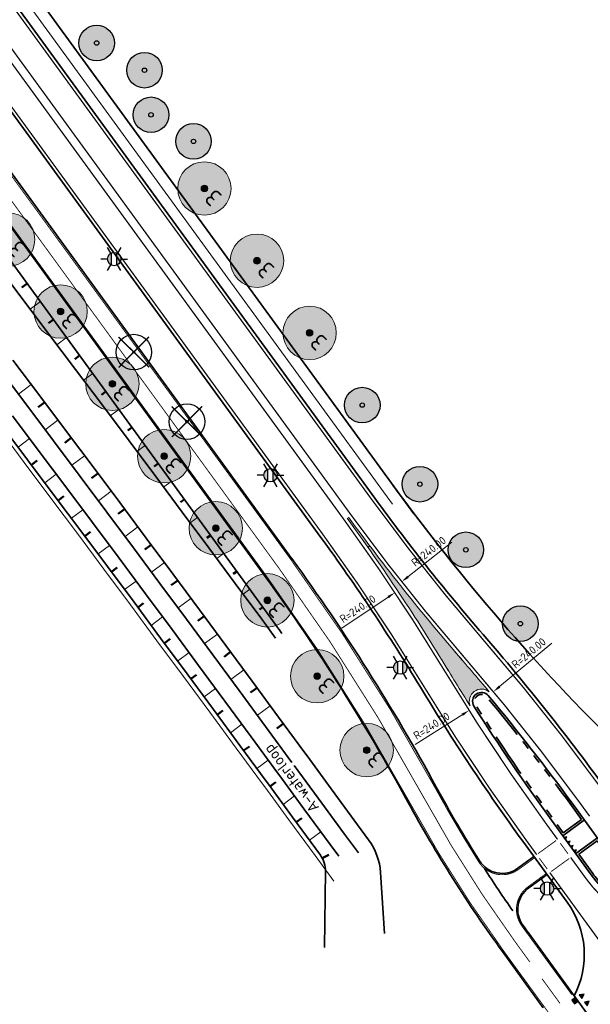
# Model space of a CAD drawing. Header units: metres. Extents: x 101623 to 104606, y 400821 to 405824.
# Tile 34 of 46: x 103056 to 103120, y 403892 to 404003. Entities that reach past the tile are written whole.
import ezdxf
from ezdxf.enums import TextEntityAlignment as Align
from ezdxf.lldxf.tags import DXFTag

# ---------------------------------------------------------------- set-up
doc = ezdxf.new("R2010")
doc.units = ezdxf.units.M
doc.header["$LTSCALE"] = 0.5
for name, pattern in [('AL-TEKENBLADGRENS-SO', [11.5, 2.5, -1.5, 1, -1.5, 1, -1.5, 2.5]), ('VH-RWSBAND-SO', [24, 10, -2, 2, -2, 2, -2, 2, -2]), ('VW-1-1_STREEP', [2, 1, -1]), ('VW-3-3_STREEP', [6, 3, -3]), ('VW-30-270_STREEP', [3, 0.3, -2.7]), ('VW-5050_STREEP', [1, 0.5, -0.5])]:
    doc.linetypes.add(name, pattern=pattern)
doc.layers.get('Defpoints').update_dxf_attribs({"color": 4})
doc.layers.add('000___Hulplijn', color=150, linetype='Continuous', lineweight=13, plot=False)
for name, color, linetype, lineweight in [('B-WE-GR-BOOM-A', 63, 'Continuous', 25), ('B-WE-GR-BOOM-S', 253, 'Continuous', 25), ('N-WE-BV-GELEIDECONSTRUCTIE_GELEIDERAIL-G', 210, 'BV-GELEIDERAIL', 35), ('N-WE-GR-BOOM-A', 104, 'Continuous', 25), ('N-WE-GR-BOOM-S', 90, 'Continuous', 25), ('N-WE-GW-TALUD_KRUIN-G', 90, 'Continuous', 35), ('N-WE-GW-TALUD_TEEN-G', 90, 'Continuous', 35), ('N-WE-GW-TALUDARCERING-S', 90, 'Continuous', 25), ('N-WE-GW-TALUDARCERING_KORT-G', 90, 'Continuous', 50), ('N-WE-GW-TALUDARCERING_LANG-G', 90, 'Continuous', 18), ('N-WE-GW-WATERGANG_BODEM-G', 90, 'Continuous', 35), ('N-WE-GW-WATERGANG_INSTEEK-G', 90, 'Continuous', 35), ('N-WE-IE-MEUBILAIR_WEGMEUBILAIR_LICHTMAST-S-500', 7, 'Continuous', 25), ('N-WE-KG-GRENS_PERCEEL-G', 10, 'KG-PERCEEL', 18), ('N-WE-VH-KANTOPSLUITING_TROTTOIRBAND_RWS-G', 210, 'VH-RWSBAND-SO', 35), ('N-WE-VH-KANTVERHARDING-G', 210, 'Continuous', 35), ('N-WE-VH-KANTVERHARDING-G_2', 4, 'Continuous', 35), ('N-WE-VW-MARKERING_DWARS-S', 7, 'Continuous', 25), ('N-WE-VW-MARKERING_DWARS_DRIEHOEK_3030-G', 7, 'VW-HAAIETAND30-L-N', 35), ('N-WE-VW-MARKERING_DWARS_OVERSTEEK_KANALISATIESTREEP50_010-G', 7, 'VW-5050_STREEP', 13), ('N-WE-VW-MARKERING_LANGS_STREEP_11_015-G', 7, 'VW-1-1_STREEP', 35), ('N-WE-VW-MARKERING_LANGS_STREEP_30270_010-G', 7, 'VW-30-270_STREEP', 13), ('N-WE-VW-MARKERING_LANGS_STREEP_33_015-G', 7, 'VW-3-3_STREEP', 13), ('N-WE-VW-MARKERING_LANGS_STREEP_DOORGETROKKEN_010-G', 7, 'Continuous', 13), ('N-WE-VW-MARKERING_LANGS_STREEP_DOORGETROKKEN_015-G', 7, 'Continuous', 13), ('N-WE-VW-MARKERING_PUNTSTUK-V', 7, 'Continuous', 18), ('N-WE-WH-T25', 7, 'Continuous', 25), ('V-WE-GR-BOOM_kruis-S', 10, 'Continuous', 25), ('X-XX-AL-M', 7, 'Continuous', 18), ('X-XX-AL-TEKENBLADGRENS-G', 7, 'AL-TEKENBLADGRENS-SO', 18)]:
    doc.layers.add(name, color=color, linetype=linetype, lineweight=lineweight)
doc.layers.add('V-WE-GR-BOOM-S', color=3, linetype='Continuous', lineweight=25, true_color=0x00ff00)
doc.styles.add('NLCS-ISO', font='NLCS-ISO.ttf')
doc.styles.add('NLCS-ISO-M500-T18', font='NLCS-ISO.ttf', dxfattribs={"height": 0.9})
doc.styles.add('NLCS-ISO-M500-T25', font='NLCS-ISO.ttf', dxfattribs={"height": 1.25})
doc.styles.get("Standard").update_dxf_attribs({"font": 'NLCS-ISO.ttf'})
doc.linetypes.add('BV-GELEIDERAIL', pattern='A,10,-3,[108,NLCS.shx,S=1,R=0,X=0,Y=0],-3', length=16)
tags = doc.linetypes.add('KG-PERCEEL', pattern='A,5.5,-2,["P",Standard,S=1.8,R=0,X=-0.5,Y=-0.9],-2,5.5,-2,[5,NLCS.shx,S=0.75,R=0,X=0,Y=0],-2', length=19).pattern_tags.tags
tags[6] = DXFTag(74, 10)
doc.linetypes.add('VW-HAAIETAND30-L-N', pattern='A,0,-0.3,[150,NLCS.shx,S=0.6,R=0,X=-0.5,Y=-0.15],-0.3', length=0.6)
doc.dimstyles.new('NLCS-M500-T18-PIJL_L2_H2', dxfattribs={"dimscale": 0.5, "dimtxt": 2.5, "dimasz": 1.8, "dimexe": 2, "dimexo": 2, "dimgap": 0.7, "dimtad": 1, "dimzin": 0, "dimdsep": 46, "dimtxsty": 'NLCS-ISO-M500-T18', "dimcen": 0, "dimdle": 2, "dimclrd": 256, "dimclre": 256, "dimclrt": 256, "dimazin": 0, "dimtfac": 1, "dimtdec": 3, "dimtofl": 0, "dimtmove": 0, "dimatfit": 3, "dimfxl": 2, "dimfxlon": 1, "dimtfillclr": 256, "dimtolj": 1, "dimtzin": 0, "dimlwd": -1, "dimlwe": -1, "dimarcsym": 0})

# ---------------------------------------------------------------- blocks, each defined once
blk = doc.blocks.new('V-SGR-BOOM_01')
at = {"ltscale": 0.1}
h = blk.add_hatch(color=256, dxfattribs=at)
edge = h.paths.add_edge_path()
edge.add_arc((1.70530256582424e-13, -1.70530256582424e-13), 0.15, 0, 360)
at = {"color": 0}
blk.add_circle((0, 0), 2.5, dxfattribs=at)
at = {"ltscale": 0.1}
blk.add_circle((1.70530256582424e-13, -1.70530256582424e-13), 0.15, dxfattribs=at)
blk.add_circle((7.366995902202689e-12, -5.115907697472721e-12), 0.04499999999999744)
at = {"layer": 'V-WE-GR-BOOM_kruis-S', "lineweight": -3, "const_width": 0.2, "flags": 128}
for points in [[(2.146446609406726, 2.146446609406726), (-2.146446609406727, -2.146446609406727)], [(-2.146446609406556, 2.146446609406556), (2.146446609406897, -2.146446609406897)]]:
    blk.add_lwpolyline(points, dxfattribs=at)
blk = doc.blocks.new('SVW-MARKERING_DWARS_DRIEHOEK_50 50')
blk.add_lwpolyline([(0.25, -0.25), (0.5, 0.25), (0, 0.25)], close=True)
blk.add_solid([(0, 0.25), (0.5, 0.25), (0.25, -0.25), (0.5, 0.25)])
blk = doc.blocks.new('SVW-MARKERING_DWARS_DRIEHOEK_30 30')
blk.add_lwpolyline([(0.15, -0.15), (0.3, 0.15), (0, 0.15)], close=True)
blk.add_solid([(0, 0.15), (0.3, 0.15), (0.15, -0.15), (0.3, 0.15)])
blk = doc.blocks.new('*D97')
at = {"layer": 'Defpoints', "color": 0, "transparency": 16777216}
for p in [(103108.9669827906, 403927.3169075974), (102924.4691078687, 403773.8224967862)]:
    blk.add_point(p, dxfattribs=at)
at = {"layer": 'X-XX-AL-M', "transparency": 16777216}
blk.add_line((103115.5159545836, 403932.7653745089), (103109.6588498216, 403927.8925116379), dxfattribs=at)
blk.add_solid([(103109.5629158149, 403928.0078228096), (103109.7547838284, 403927.777200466), (103108.9669827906, 403927.3169075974)], dxfattribs=at)
at = {"layer": 'X-XX-AL-M', "transparency": 16777216, "insert": (103112.9363928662, 403931.6599509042), "char_height": 0.9, "attachment_point": 5, "rotation": 39.75902098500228, "style": 'NLCS-ISO-M500-T18'}
blk.add_mtext('\\A1;R=240.00', dxfattribs=at)
blk = doc.blocks.new('*D98')
at = {"layer": 'Defpoints', "color": 0, "transparency": 16777216}
for p in [(103308.9372734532, 404053.7011113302), (103106.22964847, 403925.2113498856)]:
    blk.add_point(p, dxfattribs=at)
at = {"layer": 'X-XX-AL-M', "transparency": 16777216}
blk.add_line((103100.1653120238, 403921.3673645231), (103105.4694948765, 403924.7295132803), dxfattribs=at)
blk.add_solid([(103105.3891887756, 403924.8562055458), (103105.5498009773, 403924.6028210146), (103106.22964847, 403925.2113498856)], dxfattribs=at)
at = {"layer": 'X-XX-AL-M', "transparency": 16777216, "insert": (103102.0090274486, 403923.4832126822), "char_height": 0.9, "attachment_point": 5, "rotation": 32.36927912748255, "style": 'NLCS-ISO-M500-T18'}
blk.add_mtext('\\A1;R=240.00', dxfattribs=at)
blk = doc.blocks.new('SVW-MARKERING_DWARS_OVERSTEEK_BLOKSTREEP_050')
blk.add_lwpolyline([(0, -0.25), (0.4999999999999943, -0.25), (0.4999999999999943, 0.25), (0, 0.25)], close=True)
blk.add_solid([(0, 0.25), (0.4999999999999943, 0.25), (0, -0.25), (0.4999999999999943, -0.25)])
blk = doc.blocks.new('SIE-WEG_LICHTMAST-SO')
h = blk.add_hatch(color=256)
h.paths.add_polyline_path([(1.377981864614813, 0.5925925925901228, 0.6585046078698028), (-1.377981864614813, 0.5925925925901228)])
h.paths.add_polyline_path([(-1.377981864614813, -0.5925925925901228, 0.6585046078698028), (1.377981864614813, -0.5925925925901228)])
at = {"flags": 128}
for points in [[(9.895807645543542e-10, 1.5), (1.979077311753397e-09, 3.000000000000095)], [(-2.598074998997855, 1.500000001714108), (-1.299038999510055, 0.750000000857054)], [(-1.377981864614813, 0.5925925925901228), (1.377981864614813, 0.5925925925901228)], [(1.299039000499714, 0.7499999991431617), (2.598075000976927, 1.499999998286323)], [(-2.598075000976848, -1.499999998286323), (-1.299039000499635, -0.7499999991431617)], [(-1.377981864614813, -0.5925925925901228), (1.377981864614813, -0.5925925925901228)], [(-9.895807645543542e-10, -1.500000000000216), (-1.978993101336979e-09, -3.000000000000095)], [(2.598074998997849, -1.500000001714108), (1.299038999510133, -0.750000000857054)]]:
    blk.add_lwpolyline(points, dxfattribs=at)
blk.add_circle((0, 0), 1.5)
at = {"style": 'NLCS-ISO'}
blk.add_attdef('TYPE', text='', height=1.8, dxfattribs=at).set_placement((1.979077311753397e-09, 3.000000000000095), align=Align.BOTTOM_CENTER)
blk = doc.blocks.new('*U122')
at = {"layer": 'N-WE-GW-TALUDARCERING_KORT-G'}
for p, q in [((103056.5619276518, 403973.1845058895), (103055.9621685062, 403972.7479033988)), ((103059.5046109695, 403969.1421532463), (103058.941292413, 403968.7320781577)), ((103062.4472942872, 403965.0998006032), (103061.9178895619, 403964.7144135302)), ((103065.3899776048, 403961.05744796), (103064.8919599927, 403960.6949095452)), ((103068.3326609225, 403957.0150953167), (103067.8635037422, 403956.6735662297)), ((103071.2753442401, 403952.9727426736), (103070.8325208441, 403952.6503836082)), ((103074.2180275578, 403948.9303900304), (103073.7990113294, 403948.6253617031)), ((103077.1607108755, 403944.8880373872), (103076.7629752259, 403944.5985005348)), ((103080.1033941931, 403940.845684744), (103079.7244125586, 403940.5698001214)), ((103083.0460775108, 403936.8033321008), (103082.6833233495, 403936.5392604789))]:
    blk.add_line(p, q, dxfattribs=at)
at = {"layer": 'N-WE-GW-TALUDARCERING_LANG-G'}
for p, q in [((103058.0332693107, 403971.1633295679), (103056.8707050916, 403970.3170257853)), ((103060.9759526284, 403967.1209769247), (103059.8837428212, 403966.3258885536)), ((103063.918635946, 403963.0786242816), (103062.8917270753, 403962.3310725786)), ((103066.8613192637, 403959.0362716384), (103065.8946579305, 403958.332577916)), ((103069.8040025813, 403954.9939189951), (103068.8925354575, 403954.3304046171)), ((103072.746685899, 403950.951566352), (103071.8853597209, 403950.3245527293)), ((103075.6893692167, 403946.9092137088), (103074.8731307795, 403946.315022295)), ((103078.6320525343, 403942.8668610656), (103077.8558486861, 403942.3018133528)), ((103081.574735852, 403938.8245084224), (103080.8335134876, 403938.284925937))]:
    blk.add_line(p, q, dxfattribs=at)
blk = doc.blocks.new('SGR-BOOM_LIJSTERBES-SO')
at = {"linetype": 'ByBlock', "lineweight": 18}
h = blk.add_hatch(color=0, dxfattribs=at)
h.dxf.hatch_style = 1
edge = h.paths.add_edge_path()
edge.add_arc((0, 0), 0.25, 0, 360)
at = {"layer": 'N-WE-GR-BOOM-A'}
h = blk.add_hatch(color=256, dxfattribs=at)
h.dxf.hatch_style = 1
edge = h.paths.add_edge_path()
edge.add_arc((0, 0), 2, 0, 360)
at = {"color": 0, "linetype": 'ByBlock', "lineweight": 18}
for radius in [2, 0.25]:
    blk.add_circle((0, 0), radius, dxfattribs=at)
at = {"color": 0, "linetype": 'ByBlock', "lineweight": 18, "style": 'NLCS-ISO-M500-T25'}
blk.add_text('3', height=1.25, dxfattribs=at).set_placement((-1.362384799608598, -0.6011080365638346))
blk = doc.blocks.new('*D150')
at = {"layer": 'Defpoints', "color": 0, "transparency": 16777216}
for p in [(103287.0193372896, 404088.3973386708), (103098.6551307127, 403939.6730108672)]:
    blk.add_point(p, dxfattribs=at)
at = {"layer": 'X-XX-AL-M', "transparency": 16777216}
blk.add_line((103104.2903598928, 403944.1223470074), (103099.3614964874, 403940.2307270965), dxfattribs=at)
blk.add_solid([(103099.2685437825, 403940.3484547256), (103099.4544491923, 403940.1129994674), (103098.6551307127, 403939.6730108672)], dxfattribs=at)
at = {"layer": 'X-XX-AL-M', "transparency": 16777216, "insert": (103101.6833633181, 403943.0832758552), "char_height": 0.9, "attachment_point": 5, "rotation": 38.293113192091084, "style": 'NLCS-ISO-M500-T18'}
blk.add_mtext('\\A1;R=240.00', dxfattribs=at)
blk = doc.blocks.new('*D151')
at = {"layer": 'Defpoints', "color": 0, "transparency": 16777216}
for p in [(103097.8878781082, 403938.4531216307), (102898.1854243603, 403805.3406505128)]:
    blk.add_point(p, dxfattribs=at)
at = {"layer": 'X-XX-AL-M', "transparency": 16777216}
blk.add_line((103091.9134463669, 403934.4708402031), (103097.1389939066, 403937.953949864), dxfattribs=at)
blk.add_solid([(103097.0557986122, 403938.0787638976), (103097.2221892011, 403937.8291358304), (103097.8878781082, 403938.4531216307)], dxfattribs=at)
at = {"layer": 'X-XX-AL-M', "transparency": 16777216, "insert": (103093.7080697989, 403936.628483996), "char_height": 0.9, "attachment_point": 5, "rotation": 33.685598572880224, "style": 'NLCS-ISO-M500-T18'}
blk.add_mtext('\\A1;R=240.00', dxfattribs=at)
blk = doc.blocks.new('SGR-BOOM_ARC-SO')
at = {"layer": 'B-WE-GR-BOOM-A'}
h = blk.add_hatch(color=256, dxfattribs=at)
h.dxf.hatch_style = 1
edge = h.paths.add_edge_path()
edge.add_arc((0, 0), 2, 0, 360)
at = {"color": 0, "linetype": 'ByBlock', "lineweight": -2}
for radius in [2, 0.25]:
    blk.add_circle((0, 0), radius, dxfattribs=at)
blk = doc.blocks.new('*U187')
at = {"layer": 'N-WE-GW-TALUDARCERING_KORT-G'}
for p, q in [((103057.0367808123, 403952.8116308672), (103057.6768279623, 403953.2914368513)), ((103060.0351423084, 403948.8104031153), (103060.6757993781, 403949.2894167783)), ((103063.0284996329, 403944.8054303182), (103063.6697646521, 403945.2836501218)), ((103066.0168479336, 403940.796718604), (103066.6587189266, 403941.2741430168)), ((103069.0001823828, 403936.7842741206), (103069.6426573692, 403937.2609016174)), ((103071.9784981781, 403932.7681030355), (103072.6215751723, 403933.2439320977)), ((103074.9517905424, 403928.7482115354), (103075.5954675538, 403929.2232406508)), ((103077.9200547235, 403924.7246058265), (103078.5643297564, 403925.1988334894)), ((103080.8832860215, 403920.6972921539), (103081.5281570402, 403921.170716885)), ((103083.8418029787, 403916.6665135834), (103084.4870218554, 403917.1394677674)), ((103086.797782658, 403912.6338737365), (103087.4430015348, 403913.1068279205)), ((103089.7317203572, 403908.5865319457), (103090.4519055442, 403908.9796008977))]:
    blk.add_line(p, q, dxfattribs=at)
at = {"layer": 'N-WE-GW-TALUDARCERING_LANG-G'}
for p, q in [((103055.5354601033, 403954.8106391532), (103056.8143306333, 403955.771832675)), ((103058.5363219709, 403950.8112868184), (103059.8164162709, 403951.7708987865)), ((103061.5321821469, 403946.8081864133), (103062.8134962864, 403947.7662137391)), ((103064.5230357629, 403942.8013440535), (103065.8055658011, 403943.7577836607)), ((103067.508877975, 403938.7907658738), (103068.792619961, 403939.7456146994)), ((103070.4897039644, 403934.7764580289), (103071.7746539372, 403935.7297130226)), ((103073.4655089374, 403930.758426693), (103074.7516629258, 403931.7100848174)), ((103076.4362881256, 403926.7366780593), (103077.7236421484, 403927.6867362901)), ((103079.4020367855, 403922.7112183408), (103080.6905868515, 403923.6596736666)), ((103082.362750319, 403918.6820538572), (103083.6524922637, 403919.6289032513)), ((103085.3197928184, 403914.6501936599), (103086.6102305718, 403915.596102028)), ((103088.2757724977, 403910.617553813), (103089.5662102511, 403911.5634621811))]:
    blk.add_line(p, q, dxfattribs=at)
blk = doc.blocks.new('*U188')
at = {"layer": 'N-WE-GW-TALUDARCERING_KORT-G'}
for p, q in [((103058.5087593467, 403959.8415785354), (103057.7893946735, 403959.3009071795)), ((103061.5119233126, 403955.8439541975), (103060.7918702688, 403955.3041724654)), ((103064.510089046, 403951.8425798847), (103063.7893498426, 403951.3036895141)), ((103067.5032516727, 403947.8374617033), (103066.7818285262, 403947.2994644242)), ((103070.4914063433, 403943.8286057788), (103069.7693014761, 403943.2915033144)), ((103073.4745482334, 403939.8160182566), (103072.7517638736, 403939.2798123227)), ((103076.4526725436, 403935.7997053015), (103075.7292109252, 403935.2643976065)), ((103079.4257744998, 403931.7796730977), (103078.701637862, 403931.2452653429)), ((103082.3938493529, 403927.7559278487), (103081.6690399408, 403927.222421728)), ((103085.356892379, 403923.7284757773), (103084.6314124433, 403923.1958729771))]:
    blk.add_line(p, q, dxfattribs=at)
at = {"layer": 'N-WE-GW-TALUDARCERING_LANG-G'}
for p, q in [((103057.0051386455, 403961.8388573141), (103055.5677904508, 403960.7557388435)), ((103060.010799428, 403957.8431102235), (103058.5720700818, 403956.7617675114)), ((103063.0114644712, 403953.8436101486), (103061.5713583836, 403952.7640466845)), ((103066.0071288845, 403949.8403631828), (103064.5656504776, 403948.7625824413)), ((103068.9977878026, 403945.8333754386), (103067.5549415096, 403944.7573808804)), ((103071.9834363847, 403941.8226530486), (103070.5392266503, 403940.7484481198)), ((103074.964069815, 403937.8082021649), (103073.5185010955, 403936.735790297)), ((103077.939683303, 403933.7900289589), (103076.492760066, 403932.719413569)), ((103080.9102720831, 403929.7681396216), (103079.4619988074, 403928.699324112)), ((103083.875831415, 403925.742540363), (103082.4262125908, 403924.6755281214))]:
    blk.add_line(p, q, dxfattribs=at)

msp = doc.modelspace()

# ---------------------------------------------------------------- hatches: boundary and pattern name
at = {"layer": 'N-WE-VW-MARKERING_PUNTSTUK-V', "ltscale": 2}
h = msp.add_hatch(color=256, dxfattribs=at)
h.dxf.hatch_style = 1
edge = h.paths.add_edge_path()
edge.add_arc((102924.4691333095, 403773.8225182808), 239.6249666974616, 39.82826271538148, 40.94727549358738)
edge.add_arc((103287.0193373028, 404088.3973386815), 240.3750000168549, 216.0532340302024, 220.9472753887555, ccw=False)
edge.add_arc((103091.2138699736, 403948.7675942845), 2.3545133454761, 303.74511010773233, 308.61342636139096, ccw=False)
edge.add_arc((102898.1854243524, 403805.3406505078), 240.3750000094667, 31.159189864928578, 36.05312357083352, ccw=False)
edge.add_arc((103308.9370842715, 404053.7009935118), 239.6247771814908, 211.1591891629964, 212.2782056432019)
edge.add_arc((103107.6232122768, 403926.2349350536), 1.374999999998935, 50.74028228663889, 201.3661854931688, ccw=False)

# ---------------------------------------------------------------- linework, layer by layer
at = {"layer": '000___Hulplijn', "ltscale": 2}
msp.add_line((103097.6224761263, 403948.3835984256), (102853.5320976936, 404283.6896031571), dxfattribs=at)
at = {"layer": 'N-WE-BV-GELEIDECONSTRUCTIE_GELEIDERAIL-G', "ltscale": 2}
msp.add_line((103100.0094743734, 403947.3134565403), (102996.5976759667, 404089.3698423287), dxfattribs=at)
msp.add_arc((103288.3937371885, 404089.3978509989), 235.9250000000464, 216.0532340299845, 225.5479679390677, dxfattribs=at)
at = {"layer": 'N-WE-GW-TALUD_KRUIN-G', "flags": 128}
msp.add_lwpolyline([(102825.4518648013, 404255.568225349, 0.01453841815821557), (102827.5438450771, 404253.3574026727), (102918.9588656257, 404162.2092977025), (103084.5383512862, 403934.7534014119, -0.00115971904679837), (103085.1910884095, 403933.8523540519)], format="xyb", dxfattribs=at)
at = {"layer": 'N-WE-GW-TALUD_TEEN-G', "flags": 128}
msp.add_lwpolyline([(103084.4855417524, 403933.3437327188), (103082.9249546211, 403935.4583695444), (103079.95084322, 403939.4778437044), (103076.9716787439, 403943.4936394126), (103073.9874611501, 403947.505756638), (103070.9981903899, 403951.5141953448), (103068.0038664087, 403955.5189554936), (103065.0044891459, 403959.5200370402), (103062.0000585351, 403963.5174399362), (103058.990574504, 403967.511164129), (103055.9760369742, 403971.5012095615), (103052.9564458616, 403975.4875761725)], dxfattribs=at)
at = {"layer": 'N-WE-GW-WATERGANG_BODEM-G', "flags": 128}
for points in [[(103053.4929749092, 403963.5091148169), (103056.5024589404, 403959.5153906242), (103059.5068895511, 403955.5179877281), (103062.5062668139, 403951.5169061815), (103065.5005907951, 403947.5121460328), (103068.4898615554, 403943.5037073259), (103071.4740791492, 403939.4915901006), (103074.4532436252, 403935.4757943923), (103077.4273550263, 403931.4563202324), (103080.3964133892, 403927.4331676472), (103083.3604187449, 403923.4063366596), (103086.3193711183, 403919.3758272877)], [(103091.5702525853, 403908.8294850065), (103090.6163823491, 403910.1307845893), (103087.6603866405, 403914.1634463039), (103084.9560476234, 403917.852790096), (103084.7048052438, 403918.1955049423), (103081.7462227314, 403922.2255105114), (103078.7829583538, 403926.2513348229), (103075.8146422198, 403930.2734816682), (103072.8412742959, 403934.2919510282), (103069.8628545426, 403938.3067428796), (103066.8793829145, 403942.3178571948), (103063.8908593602, 403946.3252939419), (103060.8972838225, 403950.3290530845), (103057.898656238, 403954.3291345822), (103054.8949765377, 403958.3255383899)], [(103086.5710461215, 403919.0325226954), (103089.2753851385, 403915.3431789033), (103092.2313808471, 403911.3105171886), (103093.781419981, 403909.1959053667)]]:
    msp.add_lwpolyline(points, dxfattribs=at)
at = {"layer": 'N-WE-GW-WATERGANG_INSTEEK-G'}
msp.add_line((103089.99, 403898.552), (103090.0981641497, 403907.1113897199), dxfattribs=at)
for points in [[(103054.9482218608, 403964.5684808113), (103057.9577058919, 403960.5747566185), (103060.9621365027, 403956.5773537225), (103063.9615137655, 403952.5762721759), (103066.9558377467, 403948.5715120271), (103069.9451085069, 403944.5630733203), (103072.9293261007, 403940.550956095), (103075.9084905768, 403936.5351603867), (103078.8826019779, 403932.5156862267), (103081.8516603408, 403928.4925336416), (103084.8156656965, 403924.465702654), (103087.7746180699, 403920.4351932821), (103088.026293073, 403920.0918886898)], [(103089.5179875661, 403908.9228852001), (103086.3668337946, 403913.2217876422), (103083.6624947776, 403916.9111314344), (103083.4108512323, 403917.2543931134), (103080.4526698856, 403921.2838518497), (103077.489405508, 403925.3096761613), (103074.521089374, 403929.3318230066), (103071.5477214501, 403933.3502923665), (103068.5693016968, 403937.365084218), (103065.5858300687, 403941.3761985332), (103062.5973065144, 403945.3836352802), (103059.6037309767, 403949.3873944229), (103056.6051033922, 403953.3874759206), (103053.6014236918, 403957.3838797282)]]:
    msp.add_lwpolyline(points, dxfattribs=at)
at = {"layer": 'N-WE-GW-WATERGANG_INSTEEK-G', "flags": 128}
msp.add_lwpolyline([(103088.026293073, 403920.0918886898), (103090.7306320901, 403916.4025448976), (103093.6866277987, 403912.369883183), (103094.939678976, 403910.6604316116, -0.1428159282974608), (103096.279148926, 403906.9775374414), (103096.725, 403900.14)], format="xyb", dxfattribs=at)
at = {"layer": 'N-WE-GW-WATERGANG_INSTEEK-G'}
msp.add_arc((103087.0984036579, 403907.1492973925), 2.99999999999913, 359.2759975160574, 36.24192144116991, dxfattribs=at)
at = {"layer": 'N-WE-KG-GRENS_PERCEEL-G', "flags": 128}
msp.add_lwpolyline([(102819.1652881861, 404241.3385361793), (102842.8981986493, 404213.792171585), (102843.9399975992, 404212.4369641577), (102847.0092296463, 404208.4570839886), (102850.0847109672, 404204.4817559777), (102853.1664416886, 404200.5109803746), (102856.2544219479, 404196.5447574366), (102859.3486518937, 404192.5830874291), (102862.4491316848, 404188.6259706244), (102863.9609301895, 404186.7025721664), (102870.8800698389, 404177.8996381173), (102901.1479334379, 404147.7201512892), (102903.4686943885, 404144.8681027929), (102906.636755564, 404140.9869723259), (102909.8110456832, 404137.1103768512), (102912.9915651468, 404133.2383166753), (102916.178204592, 404129.3709253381), (102918.4132350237, 404126.6656329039), (102919.3705753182, 404125.5081302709), (102922.5633332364, 404121.6478250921), (102925.7560923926, 404117.7875184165), (102928.9488515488, 404113.9272117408), (102932.1416107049, 404110.0669050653), (102935.3343698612, 404106.2065983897), (102938.5271289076, 404102.3462918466), (102939.3319781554, 404101.3731636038), (102941.717507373, 404098.4861240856), (102944.9028375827, 404094.6225738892), (102948.0830349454, 404090.7554328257), (102951.258174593, 404086.8846103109), (102954.4282568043, 404083.0101065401), (102957.5932818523, 404079.1319217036), (102960.7532500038, 404075.2500559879), (102963.9081615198, 404071.3645095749), (102967.0580166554, 404067.4752826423), (102970.2028156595, 404063.5823753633), (102973.3425587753, 404059.6857879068), (102976.4772462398, 404055.7855204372), (102979.6068782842, 404051.8815731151), (102982.7314551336, 404047.973946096), (102985.8509770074, 404044.0626395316), (102988.9654441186, 404040.1476535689), (102992.0748566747, 404036.2289883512), (102995.1792148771, 404032.3066440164), (102998.278518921, 404028.3806206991), (103001.3727689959, 404024.4509185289), (103004.4619652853, 404020.5175376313), (103007.5461079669, 404016.5804781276), (103010.625197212, 404012.6397401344), (103013.6992331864, 404008.6953237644), (103016.7682160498, 404004.7472291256), (103019.8321459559, 404000.7954563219), (103022.8910230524, 403996.8400054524), (103025.9448474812, 403992.8808766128), (103028.9936193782, 403988.9180698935), (103032.0373388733, 403984.9515853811), (103035.0760060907, 403980.981423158), (103038.1096211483, 403977.0075833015), (103041.1381841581, 403973.0300658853), (103044.1616952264, 403969.0488709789), (103047.1801544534, 403965.0639986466), (103050.1935619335, 403961.0754489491), (103053.2019177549, 403957.0832219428), (103056.2052219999, 403953.0873176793), (103059.2034747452, 403949.0877362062), (103062.1966760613, 403945.0844775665), (103065.1848260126, 403941.0775417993), (103068.1679246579, 403937.0669289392), (103071.1459720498, 403933.0526390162), (103074.1189682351, 403929.0346720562), (103077.0869132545, 403925.0130280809), (103080.049807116, 403920.9877071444), (103083.0076029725, 403916.9587736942), (103083.2592373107, 403916.6155245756), (103085.9635698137, 403912.9261896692), (103088.9195655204, 403908.8935279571), (103091.0289828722, 403906.0157949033)], dxfattribs=at)
at = {"layer": 'N-WE-VH-KANTOPSLUITING_TROTTOIRBAND_RWS-G', "flags": 128}
for points in [[(103118.8747886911, 403912.9450783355), (103117.733990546, 403914.5121883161, 0.01619998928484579), (103108.2189291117, 403926.7306632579, 0.9372177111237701), (103106.9684293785, 403925.820345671, 0.0161999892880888), (103115.6723906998, 403913.0114198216), (103116.8120705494, 403911.4458460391)], [(103118.54825419, 403909.060857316), (103120.137203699, 403906.8781235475, 0.05688755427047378), (103122.4040515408, 403904.409924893, 0.7490309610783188), (103123.6551260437, 403905.2145059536, 0.08590158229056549), (103121.8797718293, 403908.8171446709), (103120.610972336, 403910.5600896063)]]:
    msp.add_lwpolyline(points, format="xyb", close=True, dxfattribs=at)
at = {"layer": 'N-WE-VH-KANTVERHARDING-G', "ltscale": 2}
for p, q in [((103089.5708850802, 403944.6616277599), (102659.8260077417, 404535.0028884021)), ((103095.6341513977, 403949.0759969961), (102669.9295436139, 404533.8647631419))]:
    msp.add_line(p, q, dxfattribs=at)
for points in [[(103144.1599655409, 403912.5248711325), (103143.3684378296, 403911.9486682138, -0.4166644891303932), (103122.339945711, 403915.349374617, 0.02344876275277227), (103108.2178725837, 403933.2562356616, -0.02135753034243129), (103095.6341513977, 403949.0759969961)], [(103118.0480486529, 403893.1385707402, 0.2847550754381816), (103117.2646656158, 403903.6453018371), (103112.25660556, 403910.524854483, -0.02135754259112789), (103100.7588232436, 403927.8263381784, 0.02135706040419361), (103089.570878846, 403944.661623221)]]:
    msp.add_lwpolyline(points, format="xyb", dxfattribs=at)
msp.add_lwpolyline([(103123.8709558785, 403905.2780864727, 0.08590158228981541), (103122.0616776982, 403908.9495654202), (103117.9158964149, 403914.6446090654, 0.01619998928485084), (103108.3918791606, 403926.8745843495, 0.9372177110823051), (103106.7783311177, 403925.6999810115, 0.01619998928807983), (103115.4904848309, 403912.8789990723), (103119.95529783, 403906.7457027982, 0.05688755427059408), (103122.2566661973, 403904.2399173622, 0.7490309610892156)], format="xyb", close=True, dxfattribs=at)
at = {"layer": 'N-WE-VH-KANTVERHARDING-G_2', "ltscale": 2}
for p, q in [((103086.3143566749, 403942.253617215), (102856.5907277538, 404257.8240739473)), ((103116.7624867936, 403911.131654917), (103119.189214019, 403912.8954576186)), ((103118.2338288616, 403909.1104780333), (103120.6605560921, 403910.8742807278)), ((103113.5253513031, 403908.7819833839), (103111.7147536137, 403907.4659981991)), ((103114.9966933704, 403906.7608065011), (103112.9385423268, 403905.2648936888)), ((103112.8940639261, 403900.2183733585), (103128.8519353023, 403878.2977458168))]:
    msp.add_line(p, q, dxfattribs=at)
at = {"layer": 'N-WE-VH-KANTVERHARDING-G_2'}
for p, q in [((102910.6478895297, 404177.4490946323), (103083.4037223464, 403940.1350781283)), ((103109.9839479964, 403898.0997605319), (103114.5754535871, 403891.7924271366))]:
    msp.add_line(p, q, dxfattribs=at)
at = {"layer": 'N-WE-VH-KANTVERHARDING-G_2', "ltscale": 2}
for centre, radius, start, end in [((102898.1854243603, 403805.340650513), 232.6749999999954, 28.56253368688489, 36.05312357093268), ((102898.1854243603, 403805.340650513), 229.0749999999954, 28.56253368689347, 36.05312357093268), ((103232.7064517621, 403987.4437687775), 148.2001284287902, 208.5625351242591, 212.2827354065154), ((103232.7063407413, 403987.4437041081), 151.8, 208.5625336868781, 216.0552411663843), ((103109.950951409, 403909.8927247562), 3, 212.282737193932, 306.0105400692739), ((103114.7023445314, 403902.8381671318), 3, 126.0105400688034, 215.6394558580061), ((103232.7063407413, 403987.4437041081), 148.2, 215.6394558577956, 216.0552411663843)]:
    msp.add_arc(centre, radius, start, end, dxfattribs=at)
at = {"layer": 'N-WE-VW-MARKERING_DWARS_DRIEHOEK_3030-G', "ltscale": 2, "flags": 128}
msp.add_lwpolyline([(103111.1431944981, 403902.6877849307, -0.0108716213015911), (103107.9581593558, 403907.4366341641)], format="xyb", dxfattribs=at)
at = {"layer": 'N-WE-VW-MARKERING_DWARS_OVERSTEEK_KANALISATIESTREEP50_010-G', "ltscale": 2, "const_width": 0.1, "flags": 128}
for points in [[(103113.9904739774, 403909.1200455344), (103116.0127467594, 403910.5898811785)], [(103116.47185675, 403910.2990293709), (103117.3547498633, 403909.0862025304)], [(103114.127292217, 403908.5922730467), (103115.0101853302, 403907.3794462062)], [(103115.4618160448, 403907.0988686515), (103117.4840888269, 403908.5687042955)]]:
    msp.add_lwpolyline(points, dxfattribs=at)
at = {"layer": 'N-WE-VW-MARKERING_LANGS_STREEP_11_015-G', "ltscale": 2, "const_width": 0.15, "flags": 128}
msp.add_lwpolyline([(103117.6961846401, 403903.6896993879), (103125.0528929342, 403893.5838177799)], dxfattribs=at)
at = {"layer": 'N-WE-VW-MARKERING_LANGS_STREEP_30270_010-G', "ltscale": 2, "const_width": 0.1, "flags": 128}
msp.add_lwpolyline([(102476.253585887, 404765.5384274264), (102490.3575072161, 404748.1564520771, -0.01479069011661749), (102570.5927494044, 404646.4097598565), (102573.6190103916, 404642.3295103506, -0.02283367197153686), (102585.3885518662, 404624.8460389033, 0.02283367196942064), (102598.0884415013, 404605.9805496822), (102612.8950059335, 404586.0171435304, -0.0008717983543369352), (102629.451427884, 404563.6129011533, 0.01015624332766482), (102635.6157714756, 404555.587426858, -0.01151229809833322), (102639.7576398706, 404550.1646737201), (102660.2766683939, 404521.977763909, 0.02459467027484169), (102669.6584733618, 404510.3387192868, -0.02459467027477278), (102678.7872997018, 404499.0135193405), (102786.5917402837, 404350.9229780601, -0.03235013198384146), (102793.5081101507, 404340.0024070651, 0.0324422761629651), (102800.4461548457, 404329.0520729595), (102838.7507953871, 404276.4738335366, 0.03202481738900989), (102846.9323422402, 404266.6340952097, -0.03211695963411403), (102855.1355639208, 404256.7645937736), (103084.8590410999, 403941.194345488, -0.03266286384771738), (103100.9619693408, 403915.7260591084, 0.03270475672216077), (103111.4388540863, 403899.1589563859), (103113.0663687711, 403896.923410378)], format="xyb", dxfattribs=at)
at = {"layer": 'N-WE-VW-MARKERING_LANGS_STREEP_33_015-G', "ltscale": 2, "const_width": 0.15, "flags": 128}
for points in [[(103089.8740487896, 403944.8823465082), (102660.1291846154, 404535.2235890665)], [(103095.3309876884, 403948.8552782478), (102669.6263671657, 404533.6440618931)], [(103112.5597820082, 403910.7455557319), (103113.8285487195, 403909.0026558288)]]:
    msp.add_lwpolyline(points, dxfattribs=at)
for points in [[(103095.3309749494, 403948.8552957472, 0.02135753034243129), (103107.9346302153, 403933.0104740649)], [(103101.0797231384, 403928.0203697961, 0.02135706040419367), (103089.8740557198, 403944.8823238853)], [(103120.8465992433, 403916.7780524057, 0.02135753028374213), (103107.934630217, 403933.0104740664)], [(103101.0797231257, 403928.0203697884, 0.02135754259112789), (103112.5597820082, 403910.7455557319)]]:
    msp.add_lwpolyline(points, format="xyb", dxfattribs=at)
at = {"layer": 'N-WE-VW-MARKERING_LANGS_STREEP_DOORGETROKKEN_010-G', "ltscale": 2, "const_width": 0.1, "flags": 128}
for points in [[(103086.1753027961, 403942.1897655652), (102856.469540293, 404257.7356792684)], [(103083.5324198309, 403940.213156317), (102910.7691601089, 404177.5373751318)], [(103113.6136318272, 403908.6607127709), (103111.802943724, 403907.3446618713)], [(103114.9084128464, 403906.8820771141), (103112.8503522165, 403905.3862300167)], [(103112.7730970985, 403900.1303139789), (103117.7823636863, 403893.2491039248)], [(103115.1144695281, 403891.3068524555), (103110.1052185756, 403898.1880410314)], [(103114.4327354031, 403895.0465760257), (103116.448353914, 403892.277932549)]]:
    msp.add_lwpolyline(points, dxfattribs=at)
for points in [[(103102.411157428, 403916.5149532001, 0.03269545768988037), (103086.1752962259, 403942.1897745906)], [(103099.512783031, 403914.93716598, 0.03269550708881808), (103083.507343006, 403940.247611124)], [(103102.411157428, 403916.5149532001, 0.01623386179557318), (103107.2878696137, 403908.2103171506)], [(103099.5131112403, 403914.9373446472, 0.03270475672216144), (103110.1052154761, 403898.1880452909)], [(103107.2878696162, 403908.2103171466, 0.4334008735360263), (103111.802943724, 403907.3446618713)], [(103112.8503522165, 403905.3862300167, 0.4123178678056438), (103112.1423404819, 403901.0027164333)], [(103112.1423405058, 403901.0027164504, 0.001814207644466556), (103112.7727964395, 403900.1300886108)]]:
    msp.add_lwpolyline(points, format="xyb", dxfattribs=at)
at = {"layer": 'N-WE-VW-MARKERING_LANGS_STREEP_DOORGETROKKEN_015-G', "ltscale": 2, "const_width": 0.15, "flags": 128}
for points in [[(103092.2185148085, 403946.5892381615), (102662.4737524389, 404536.9303408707)], [(103092.9865216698, 403947.1483865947), (102667.2818026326, 404531.9373055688)], [(103118.5020347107, 403915.0712960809), (103119.7742559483, 403913.3236507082)], [(103114.9043465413, 403912.4523120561), (103116.1744408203, 403910.7075884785)], [(103117.6458705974, 403908.6862911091), (103119.3691595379, 403906.3190157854)], [(103115.3000342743, 403906.9812818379), (103117.6961846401, 403903.6896993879)]]:
    msp.add_lwpolyline(points, dxfattribs=at)
for points in [[(103092.9864104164, 403947.148539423, 0.02135753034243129), (103105.7442225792, 403931.1099177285)], [(103103.5613488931, 403929.5208809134, 0.02135706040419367), (103092.2186235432, 403946.5890756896)], [(103118.5020347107, 403915.0712960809, 0.02135753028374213), (103105.7442225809, 403931.10991773)], [(103103.5613488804, 403929.5208809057, 0.02135754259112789), (103114.9043465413, 403912.4523120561)], [(103119.3691595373, 403906.3190157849, 0.05688755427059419), (103121.78176017, 403903.6921179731)]]:
    msp.add_lwpolyline(points, format="xyb", dxfattribs=at)
at = {"layer": 'N-WE-VW-MARKERING_PUNTSTUK-V', "ltscale": 2}
for centre, radius, start, end in [((102898.1854243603, 403805.340650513), 240.375, 31.1591898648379, 36.05312357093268), ((103287.0193372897, 404088.3973386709), 240.375, 216.0532340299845, 220.9472753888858), ((102924.469107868, 403773.8224967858), 239.6250000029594, 39.82826276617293, 41.28541239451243), ((103308.9372734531, 404053.7011113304), 239.6250000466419, 210.8210556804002, 212.2782053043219), ((103107.6232122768, 403926.2349350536), 1.374999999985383, 50.74028228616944, 201.3661854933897)]:
    msp.add_arc(centre, radius, start, end, dxfattribs=at)
at = {"layer": 'X-XX-AL-TEKENBLADGRENS-G'}
msp.add_line((103094.8759470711, 403943.5758942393), (103095.0373806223, 403943.6939560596), dxfattribs=at)

# ---------------------------------------------------------------- block references
at = {"layer": 'B-WE-GR-BOOM-S'}
for p in [(103064.366, 404000.236), (103069.744, 403997.177), (103070.477, 403992.169), (103075.251, 403989.178), (103094.219, 403959.534), (103100.701, 403950.641), (103105.865, 403943.269), (103111.989, 403934.961)]:
    msp.add_blockref('SGR-BOOM_ARC-SO', p, dxfattribs=at)
at = {"layer": 'N-WE-GR-BOOM-S', "xscale": 1.5, "yscale": 1.5, "zscale": 1.5, "rotation": 135}
for p in [(103076.472160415, 403983.8818315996), (103054.4164898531, 403978.1465889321), (103082.38777361, 403975.7658877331), (103060.3088944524, 403970.0522156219), (103088.303386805, 403967.6499438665), (103066.1285835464, 403961.9245215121), (103071.9536810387, 403953.789274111), (103077.7524818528, 403945.6907522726), (103083.5545145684, 403937.587716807), (103089.154704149, 403929.0558114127), (103094.7170226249, 403920.7496178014)]:
    msp.add_blockref('SGR-BOOM_LIJSTERBES-SO', p, dxfattribs=at)
at = {"layer": 'N-WE-GW-TALUDARCERING-S'}
for name in ['*U122', '*U188', '*U187']:
    msp.add_blockref(name, (0, 0), dxfattribs=at)
at = {"layer": 'N-WE-IE-MEUBILAIR_WEGMEUBILAIR_LICHTMAST-S-500', "xscale": 0.5, "yscale": 0.5, "zscale": 0.5, "rotation": 90.00000000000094}
for p in [(103066.339423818, 403975.9532320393), (103083.9159891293, 403951.6507168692), (103098.4978270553, 403930.0225573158), (103114.9999661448, 403905.1820833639)]:
    msp.add_blockref('SIE-WEG_LICHTMAST-SO', p, dxfattribs=at)
at = {"layer": 'N-WE-VW-MARKERING_DWARS-S'}
for name, p, rotation in [('SVW-MARKERING_DWARS_DRIEHOEK_30 30', (103117.2015810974, 403910.7829574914), 126.01), ('SVW-MARKERING_DWARS_DRIEHOEK_30 30', (103117.5543415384, 403910.29761218), 126.01), ('SVW-MARKERING_DWARS_DRIEHOEK_30 30', (103117.9071019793, 403909.8122668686), 126.01), ('SVW-MARKERING_DWARS_DRIEHOEK_30 30', (103118.2598624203, 403909.3269215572), 126.01), ('SVW-MARKERING_DWARS_OVERSTEEK_BLOKSTREEP_050', (103117.9958389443, 403892.7860598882), 306.0532340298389), ('SVW-MARKERING_DWARS_DRIEHOEK_50 50', (103119.0985675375, 403892.9703971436), 126.0547010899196), ('SVW-MARKERING_DWARS_DRIEHOEK_50 50', (103119.6871325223, 403892.1619472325), 126.0547010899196)]:
    msp.add_blockref(name, p, dxfattribs=dict(at, rotation=rotation))
at = {"layer": 'V-WE-GR-BOOM-S', "xscale": 0.8, "yscale": 0.8, "zscale": 0.8, "rotation": 0.2169203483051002}
for p in [(103068.538, 403965.491), (103074.52, 403957.671)]:
    msp.add_blockref('V-SGR-BOOM_01', p, dxfattribs=at)

# ---------------------------------------------------------------- texts
at = {"layer": 'N-WE-WH-T25', "insert": (103088.4509311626, 403913.5535272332), "char_height": 1.25, "width": 36.21262608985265, "attachment_point": 1, "rotation": 127.07370122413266, "style": 'NLCS-ISO-M500-T25'}
msp.add_mtext('A-waterloop', dxfattribs=at)

# ---------------------------------------------------------------- dimensions: what is measured, and where the dimension line sits
at = {"layer": 'X-XX-AL-M'}
for center, mpoint, picture, middle in [((103287.0193372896, 404088.3973386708), (103098.6551307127, 403939.6730108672), '*D150', (103102.1791110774, 403942.4553951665)), ((102898.1854243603, 403805.3406505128), (103097.8878781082, 403938.4531216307), '*D151', (103094.151778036, 403935.9628091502)), ((102924.4691078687, 403773.8224967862), (103108.9669827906, 403927.3169075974), '*D97', (103113.4480409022, 403931.0449579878))]:
    dim = msp.add_radius_dim(center=center, mpoint=mpoint, dimstyle='NLCS-M500-T18-PIJL_L2_H2', override={"dimpost": 'R=<>'}, dxfattribs=at)
    dim.commit()
    dim.dimension.update_dxf_attribs({"geometry": picture, "text_midpoint": middle, "dimtype": 164})
dim = msp.add_radius_dim(center=(103308.9372734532, 404053.7011113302), mpoint=(103106.22964847, 403925.2113498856), dimstyle='NLCS-M500-T18-PIJL_L2_H2', override={"dimpost": 'R=<>'}, dxfattribs=at)
dim.commit()
dim.dimension.update_dxf_attribs({"geometry": '*D98', "text_midpoint": (103102.0090274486, 403923.4832126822)})

doc.saveas('drawing.dxf')
